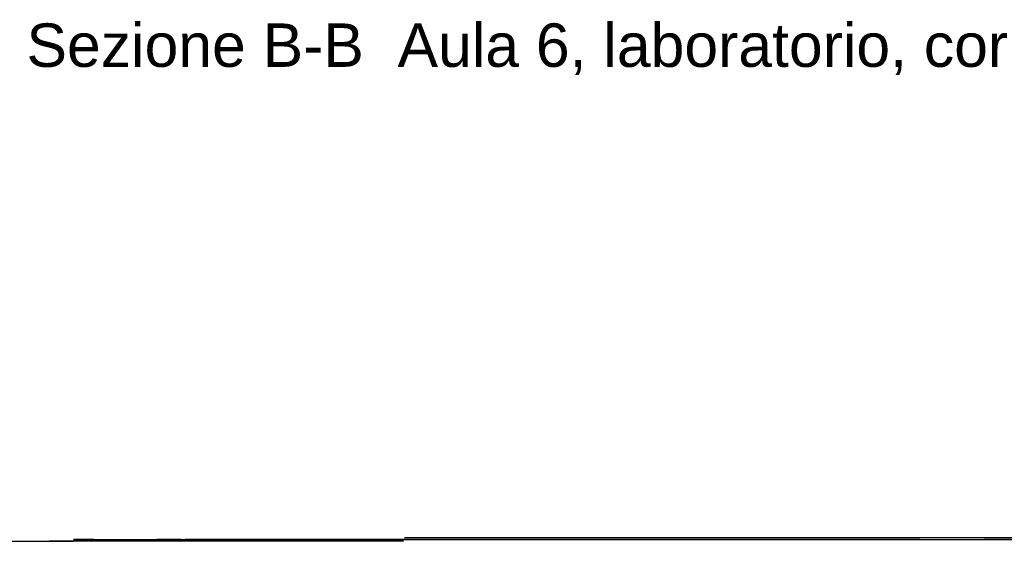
# Model space of a CAD drawing. Header units: millimetres. Extents: x -8253 to 34045, y -61360 to 6071.
# Tile 59 of 67: x -39 to 5626, y -6930 to -3929. Entities that reach past the tile are written whole.
import ezdxf

# ---------------------------------------------------------------- set-up
doc = ezdxf.new("R2010")
doc.units = ezdxf.units.MM
for name, color, linetype in [('S-TAGLIO-SOFF', 8, 'Continuous'), ('S-TESTI', 7, 'Continuous'), ('S-VISTA', 8, 'Continuous')]:
    doc.layers.add(name, color=color, linetype=linetype)
doc.styles.add('VISIO', font='arial.ttf')

msp = doc.modelspace()

# ---------------------------------------------------------------- linework, layer by layer
at = {"layer": 'S-TAGLIO-SOFF'}
for p, q in [((-202.5, -6930), (130, -6930)), ((390, -6920), (420.6, -6920)), ((420.6, -6920), (668, -6920)), ((668, -6920), (720.4, -6920)), ((720.4, -6920), (783, -6920)), ((955.8, -6920), (912, -6920)), ((1274.6, -6920), (955.8, -6920)), ((5007.9, -6920), (1274.6, -6920)), ((5041.6, -6920), (5007.9, -6920)), ((5141, -6920), (5041.6, -6920)), ((5141, -6920), (5510, -6920))]:
    msp.add_line(p, q, dxfattribs=at)
at = {"layer": 'S-VISTA'}
for p, q in [((2255, -6910), (2175, -6910)), ((6245, -6910), (2255, -6910)), ((200, -6930), (130, -6930)), ((130, -6930), (220, -6930)), ((200, -6930), (130, -6930)), ((2010, -6930), (200, -6930)), ((270, -6930), (200, -6930)), ((220, -6930), (270, -6930)), ((270, -6920), (390, -6920)), ((390, -6920), (270, -6920)), ((400, -6920), (6245, -6920)), ((800, -6920), (750, -6920)), ((890, -6920), (800, -6920)), ((2080, -6930), (2010, -6930)), ((2170, -6930), (2080, -6930)), ((2255, -6920), (2340, -6920)), ((2320, -6920), (2255, -6920)), ((2780, -6920), (2320, -6920)), ((2340, -6920), (2760, -6920)), ((2760, -6920), (2850, -6920)), ((2850, -6920), (2780, -6920)), ((5580, -6920), (5510, -6920)), ((6245, -6920), (5580, -6920))]:
    msp.add_line(p, q, dxfattribs=at)

# ---------------------------------------------------------------- texts
at = {"layer": 'S-TESTI', "style": 'VISIO'}
msp.add_text('Sezione B-B  Aula 6, laboratorio, corridoio, soppalco e bagni', height=250, dxfattribs=at).set_placement((0, -4200))

doc.saveas('drawing.dxf')
